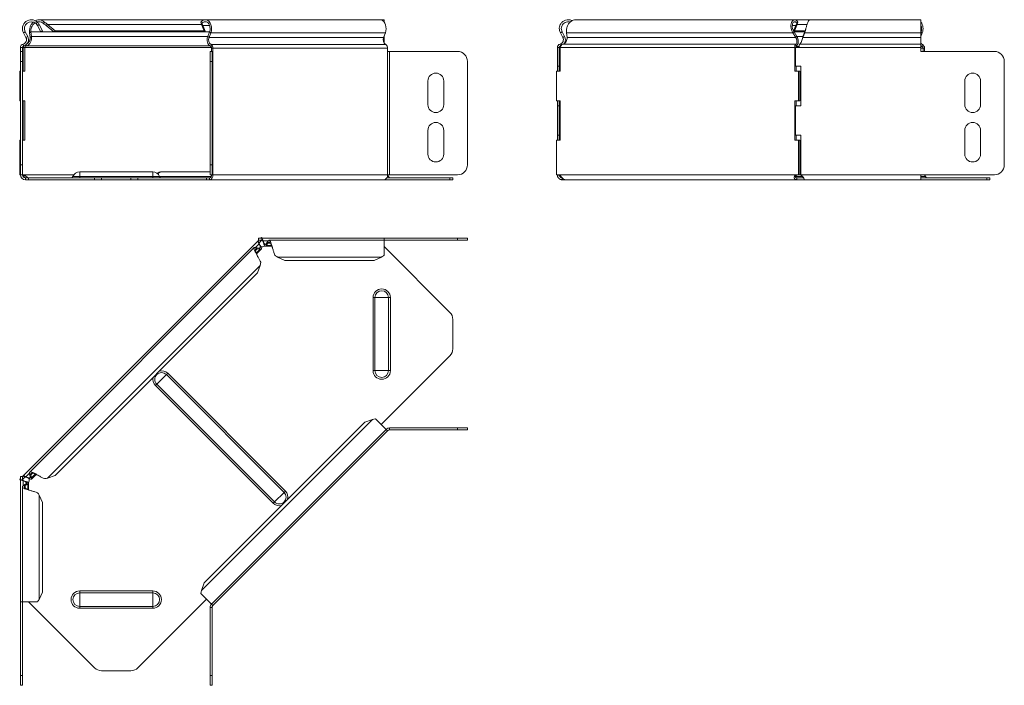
# Model space of a CAD drawing. Header units: millimetres. Extents: x -247 to 1324, y -6335 to 292.
# Tile 9 of 10: x -158 to 341, y -430 to -93. Entities that reach past the tile are written whole.
import ezdxf

# ---------------------------------------------------------------- set-up
doc = ezdxf.new("R2010")
doc.units = ezdxf.units.MM

msp = doc.modelspace()

# ---------------------------------------------------------------- linework, layer by layer
at = {"color": 7, "linetype": 'Continuous', "lineweight": 15}
for p, q in [((-149.52, -94.73), (-148.84, -94.01)), ((-63.87, -92.78), (-148.14, -92.78)), ((-145.76, -94.73), (-145.28, -94.01)), ((-65.57, -94.73), (-66.06, -94.01)), ((24.51, -92.78), (-63.87, -92.78)), ((26.64, -92.78), (24.51, -92.78)), ((26.64, -93.93), (26.64, -92.78)), ((234.53, -92.78), (123.65, -92.78)), ((242.17, -92.78), (234.53, -92.78)), ((235.55, -94.73), (236.04, -94.01)), ((298.42, -92.78), (242.17, -92.78)), ((298.42, -99.4), (298.42, -92.78)), ((-155.89, -99.4), (-154.62, -101.78)), ((-155.01, -98.93), (-153.74, -101.31)), ((-152.78, -99.4), (-152.16, -98.93)), ((-152.48, -101.78), (-152.78, -99.4)), ((-151.86, -101.31), (-152.16, -98.93)), ((-148.84, -95.63), (-147.95, -95.16)), ((-148.84, -95.63), (-147.09, -98.9)), ((-147.95, -95.16), (-146.21, -98.43)), ((-146.21, -98.43), (-147.09, -98.9)), ((-144.36, -95.63), (-143.73, -95.16)), ((-144.36, -95.63), (-140.51, -98.9)), ((-143.73, -95.16), (-139.89, -98.43)), ((-139.89, -98.43), (-140.51, -98.9)), ((-63.75, -98.9), (-140.51, -98.9)), ((-64.38, -98.43), (-139.89, -98.43)), ((-65.14, -95.63), (-65.76, -95.16)), ((-64.38, -98.43), (-65.76, -95.16)), ((-63.75, -98.9), (-65.14, -95.63)), ((-63.75, -98.9), (-64.38, -98.43)), ((-61.68, -98.9), (-63.75, -98.9)), ((-61.69, -98.93), (-62.59, -101.31)), ((-61.07, -99.4), (-61.96, -101.78)), ((26.42, -101.78), (27.32, -99.4)), ((115.89, -99.4), (116.78, -98.93)), ((117.16, -101.78), (115.89, -99.4)), ((118.05, -101.31), (116.78, -98.93)), ((119.01, -99.4), (119.3, -101.78)), ((233.56, -99.4), (234.18, -98.93)), ((235.06, -101.78), (233.56, -99.4)), ((235.12, -95.63), (233.93, -98.43)), ((234.36, -98.43), (234.05, -98.66)), ((234.17, -98.9), (239.58, -98.9)), ((235.68, -101.31), (234.18, -98.93)), ((235.74, -95.16), (234.36, -98.43)), ((234.36, -98.43), (239.76, -98.43)), ((235.12, -95.63), (235.74, -95.16)), ((239.57, -98.93), (238.72, -101.31)), ((239.57, -99.4), (238.72, -101.78)), ((239.57, -99.4), (239.57, -98.93)), ((298.49, -98.93), (298.42, -99.09)), ((298.42, -99.4), (298.42, -101.78)), ((299.11, -99.4), (298.42, -101.22)), ((-152.48, -101.78), (-151.86, -101.31)), ((26.64, -101.31), (26.64, -101.22)), ((26.64, -101.31), (26.64, -104.57)), ((117.16, -101.78), (118.05, -101.31)), ((235.06, -101.78), (235.68, -101.31)), ((238.3, -102.83), (238.3, -102.84)), ((238.72, -101.78), (238.72, -101.31)), ((298.42, -105.09), (298.42, -101.78)), ((-157.42, -106.83), (-157.42, -108.83)), ((-157.42, -108.83), (-156.42, -108.83)), ((-157.42, -113.83), (-157.42, -108.83)), ((-156.42, -106.83), (-156.42, -108.83)), ((-156.42, -108.83), (-156.42, -113.83)), ((-155.27, -106.83), (-155.97, -106.83)), ((-155.97, -118.78), (-155.97, -106.83)), ((-155.27, -118.78), (-155.27, -106.83)), ((-154.46, -106.06), (-154.58, -105.41)), ((-61.42, -108.83), (-60.42, -108.83)), ((-61.42, -113.83), (-61.42, -108.83)), ((-60.69, -107.08), (-60.69, -108.83)), ((-60.42, -108.83), (-60.42, -113.83)), ((-59.98, -108.83), (-60.42, -108.83)), ((-59.98, -107.08), (-59.98, -108.83)), ((28.4, -108.83), (28.4, -107.08)), ((29.46, -108.83), (28.4, -108.83)), ((29.46, -108.83), (63.84, -108.83)), ((114.36, -106.83), (115.36, -106.83)), ((114.36, -106.83), (114.36, -116.28)), ((115.36, -106.83), (115.36, -116.28)), ((115.96, -106.06), (115.71, -105.09)), ((115.81, -106.83), (115.81, -118.78)), ((115.96, -106.06), (116.12, -106)), ((234.59, -118.78), (234.59, -106.83)), ((235.29, -106.83), (234.59, -106.83)), ((234.89, -116.28), (234.89, -106.83)), ((234.89, -106.83), (236.59, -106.83)), ((235.34, -106.06), (235.16, -105.09)), ((298.42, -106.83), (298.42, -105.09)), ((298.42, -106.83), (298.42, -108.83)), ((335.63, -108.83), (298.42, -108.83)), ((299.48, -107.08), (299.48, -108.83)), ((300.19, -107.08), (300.19, -108.83)), ((-157.42, -166.28), (-157.42, -113.83)), ((-156.42, -166.28), (-156.42, -113.83)), ((-61.42, -113.83), (-61.42, -166.28)), ((-60.42, -113.83), (-60.42, -166.28)), ((68.84, -113.83), (68.84, -166.28)), ((68.85, -113.83), (68.85, -166.28)), ((340.63, -166.28), (340.63, -113.83)), ((-157.81, -118.78), (-157.81, -133.78)), ((-157.81, -118.78), (-157.42, -118.78)), ((-156.42, -118.78), (-155.27, -118.78)), ((113.97, -133.78), (113.97, -118.78)), ((115.81, -118.78), (113.97, -118.78)), ((114.36, -116.28), (115.36, -116.28)), ((114.36, -118.78), (114.36, -116.28)), ((115.36, -118.78), (115.36, -116.28)), ((236.43, -118.78), (234.59, -118.78)), ((234.89, -116.28), (237.59, -116.28)), ((235.29, -118.78), (235.29, -116.28)), ((236.43, -118.78), (236.43, -133.78)), ((236.43, -118.78), (237.13, -118.78)), ((237.13, -118.78), (237.13, -133.78)), ((237.59, -116.28), (237.59, -136.28)), ((48.85, -135.78), (48.85, -123.78)), ((56.85, -123.78), (56.85, -135.78)), ((320.63, -135.78), (320.63, -123.78)), ((328.63, -123.78), (328.63, -135.78)), ((-157.81, -133.78), (-157.42, -133.78)), ((-155.27, -133.78), (-156.42, -133.78)), ((-155.97, -153.78), (-155.97, -133.78)), ((-155.27, -153.78), (-155.27, -133.78)), ((113.97, -133.78), (115.81, -133.78)), ((114.36, -136.28), (114.36, -133.78)), ((115.36, -136.28), (115.36, -133.78)), ((115.81, -133.78), (115.81, -153.78)), ((234.59, -133.78), (236.43, -133.78)), ((234.59, -153.78), (234.59, -133.78)), ((235.29, -136.28), (235.29, -133.78)), ((236.43, -133.78), (237.13, -133.78)), ((114.36, -136.28), (115.36, -136.28)), ((114.36, -136.28), (114.36, -151.28)), ((115.36, -136.28), (115.36, -151.28)), ((234.89, -151.28), (234.89, -136.28)), ((237.59, -136.28), (234.89, -136.28)), ((48.85, -160.78), (48.85, -148.78)), ((56.85, -148.78), (56.85, -160.78)), ((320.63, -160.78), (320.63, -148.78)), ((328.63, -148.78), (328.63, -160.78)), ((-157.81, -153.78), (-157.81, -171.28)), ((-157.81, -153.78), (-157.42, -153.78)), ((-156.42, -153.78), (-155.27, -153.78)), ((113.97, -171.28), (113.97, -153.78)), ((115.81, -153.78), (113.97, -153.78)), ((114.36, -151.28), (115.36, -151.28)), ((114.36, -153.78), (114.36, -151.28)), ((115.36, -153.78), (115.36, -151.28)), ((236.43, -153.78), (234.59, -153.78)), ((234.89, -151.28), (237.59, -151.28)), ((235.29, -153.78), (235.29, -151.28)), ((236.43, -153.78), (236.43, -171.28)), ((236.43, -153.78), (237.13, -153.78)), ((237.13, -153.78), (237.13, -171.28)), ((237.59, -151.28), (237.59, -171.28)), ((-157.42, -171.28), (-157.42, -166.28)), ((-156.42, -166.28), (-156.42, -171.28)), ((-61.42, -171.28), (-61.42, -166.28)), ((-60.42, -166.28), (-60.42, -171.28)), ((-157.81, -171.28), (-157.42, -171.28)), ((-156.42, -171.28), (-157.42, -171.28)), ((-156.49, -171.28), (-156.73, -171.28)), ((-156.42, -171.28), (-156.33, -171.28)), ((-153.27, -172.78), (-154.92, -172.78)), ((-153.27, -173.78), (-154.92, -173.78)), ((-153.27, -172.78), (-153.27, -173.78)), ((-119.9, -172.78), (-153.27, -172.78)), ((-119.9, -173.78), (-153.27, -173.78)), ((-90.42, -169.78), (-127.42, -169.78)), ((-119.9, -172.78), (-116.37, -172.78)), ((-116.37, -173.78), (-119.9, -173.78)), ((-116.37, -172.78), (-101.48, -172.78)), ((-116.37, -173.78), (-101.48, -173.78)), ((-101.48, -172.78), (-97.94, -172.78)), ((-97.94, -173.78), (-101.48, -173.78)), ((-63.17, -172.78), (-97.94, -172.78)), ((-63.17, -173.78), (-97.94, -173.78)), ((-61.42, -169.78), (-85.98, -169.78)), ((-63.17, -172.78), (-63.17, -173.78)), ((-61.75, -172.78), (-63.17, -172.78)), ((-61.75, -173.78), (-63.17, -173.78)), ((-61.75, -173.78), (26.64, -173.78)), ((-60.42, -171.28), (-61.42, -171.28)), ((-60.42, -171.28), (-59.98, -171.28)), ((60, -173.78), (26.64, -173.78)), ((60, -172.78), (28.05, -172.78)), ((28.4, -171.28), (29.46, -171.28)), ((28.43, -171.28), (28.9, -172.14)), ((63.84, -171.28), (29.46, -171.28)), ((60, -172.78), (61.46, -172.78)), ((61.46, -173.78), (60, -173.78)), ((61.46, -172.78), (61.46, -173.78)), ((114.75, -171.28), (113.97, -171.28)), ((115.37, -171.37), (114.37, -171.43)), ((116.86, -173.78), (116.86, -172.78)), ((118.38, -173.78), (116.86, -173.78)), ((118.38, -173.78), (235.56, -173.78)), ((235.56, -172.78), (235.56, -173.78)), ((239.04, -172.78), (235.56, -172.78)), ((239.22, -173.78), (235.56, -173.78)), ((236.43, -171.28), (235.65, -171.28)), ((236.05, -171.28), (235.81, -171.28)), ((236.43, -171.28), (237.13, -171.28)), ((237.59, -169.78), (237.13, -169.78)), ((237.59, -171.28), (237.59, -171.43)), ((239.22, -173.78), (298.42, -173.78)), ((298.42, -171.28), (335.63, -171.28)), ((298.42, -173.78), (298.42, -171.28)), ((331.79, -172.78), (298.42, -172.78)), ((331.79, -173.78), (298.42, -173.78)), ((300.22, -171.28), (300.69, -172.14)), ((331.79, -172.78), (333.25, -172.78)), ((333.25, -173.78), (331.79, -173.78)), ((333.25, -172.78), (333.25, -173.78)), ((-36.9, -203.4), (-36.9, -204.4)), ((-35.2, -203.4), (-36.9, -203.4)), ((-35.75, -203.4), (-35.36, -203.01)), ((-35.36, -203.01), (-34.97, -203.4)), ((-35.2, -203.4), (-35.2, -204.4)), ((26.64, -203.4), (-35.2, -203.4)), ((26.64, -204.4), (26.64, -203.4)), ((26.64, -203.4), (63.85, -203.4)), ((63.85, -203.4), (68.85, -203.4)), ((68.85, -203.4), (68.85, -204.4)), ((-37.2, -204.85), (-155.97, -323.62)), ((-39.04, -208.1), (-152.72, -321.78)), ((-38.23, -208.04), (-37.61, -208.66)), ((-38.23, -208.04), (-36.73, -208.34)), ((-37.89, -211.29), (-35.53, -208.93)), ((-37.61, -208.66), (-36.11, -208.96)), ((-37.2, -204.85), (-36.75, -204.4)), ((-37.2, -204.85), (-36.49, -205.55)), ((-35.2, -204.4), (-36.9, -204.4)), ((-36.73, -208.34), (-36.11, -208.96)), ((-36.63, -206.18), (-36.45, -206.36)), ((-36.49, -205.55), (-35.34, -204.4)), ((-35.74, -204.8), (-36.42, -205.52)), ((-34.66, -205), (-34.66, -204.74)), ((-33.5, -207.47), (-30.16, -207.47)), ((-33.07, -206.2), (-32.22, -204.93)), ((-33.07, -207.08), (-32.22, -205.81)), ((-33.07, -206.2), (-33.07, -207.08)), ((-32.22, -204.93), (-32.22, -205.81)), ((26.64, -204.4), (-31.6, -204.4)), ((26.64, -211.98), (26.64, -204.4)), ((26.64, -204.4), (63.85, -204.4)), ((26.64, -207.55), (60, -240.92)), ((68.85, -204.4), (63.85, -204.4)), ((-27.36, -212.87), (-23.66, -214.61)), ((21.64, -214.61), (25.34, -212.87)), ((-37.43, -220.93), (-36.05, -217.09)), ((21.64, -214.61), (-23.66, -214.61)), ((-37.43, -220.93), (-139.89, -323.39)), ((61.46, -259.34), (61.46, -244.45)), ((60, -262.88), (25.22, -297.65)), ((16.94, -296.44), (-64.38, -377.76)), ((20.79, -295.06), (16.94, -296.44)), ((27.7, -300.13), (22.33, -294.76)), ((-60.69, -388.52), (27.7, -300.13)), ((28.4, -300.84), (-59.98, -389.22)), ((28.4, -300.84), (27.7, -300.13)), ((29.46, -299.4), (63.84, -299.4)), ((29.46, -300.4), (63.84, -300.4)), ((63.84, -299.4), (68.84, -299.4)), ((68.84, -300.4), (63.84, -300.4)), ((68.84, -299.4), (68.84, -300.4)), ((-157.42, -323.92), (-157.42, -325.62)), ((-157.42, -323.92), (-156.42, -323.92)), ((-156.42, -324.07), (-155.97, -323.62)), ((-156.42, -323.92), (-156.42, -325.62)), ((-155.27, -324.33), (-155.97, -323.62)), ((-152.78, -322.59), (-152.16, -323.21)), ((-152.48, -324.09), (-152.78, -322.59)), ((-151.86, -324.71), (-152.16, -323.21)), ((-151.89, -325.29), (-149.53, -322.93)), ((-143.73, -324.77), (-139.89, -323.39)), ((-157.81, -325.46), (-157.42, -325.07)), ((-157.81, -325.46), (-157.42, -325.85)), ((-157.42, -325.62), (-157.42, -387.46)), ((-157.42, -325.62), (-156.42, -325.62)), ((-156.42, -325.48), (-155.27, -324.33)), ((-156.08, -326.16), (-155.82, -326.16)), ((-155.89, -328.61), (-154.62, -327.75)), ((-155.89, -328.61), (-155.01, -328.61)), ((-155.01, -328.61), (-153.74, -327.75)), ((-154.46, -324.37), (-154.64, -324.19)), ((-154.62, -327.75), (-153.74, -327.75)), ((-153.35, -330.67), (-153.35, -327.32)), ((-152.48, -324.09), (-151.86, -324.71)), ((-156.42, -329.22), (-156.42, -387.46)), ((-146.21, -337.16), (-147.95, -333.46)), ((-146.21, -337.16), (-146.21, -382.46)), ((-64.38, -377.76), (-65.76, -381.61)), ((-147.95, -386.16), (-146.21, -382.46)), ((-66.06, -383.15), (-60.69, -388.52)), ((-157.42, -387.46), (-156.42, -387.46)), ((-157.42, -424.67), (-157.42, -387.46)), ((-156.42, -387.46), (-148.84, -387.46)), ((-156.42, -424.67), (-156.42, -387.46)), ((-119.9, -420.82), (-153.27, -387.46)), ((-63.17, -386.04), (-97.94, -420.82)), ((-60.9, -388.31), (-59.98, -389.22)), ((-61.42, -390.29), (-61.42, -424.66)), ((-60.42, -390.29), (-60.42, -424.66)), ((-116.37, -422.29), (-101.48, -422.29)), ((-157.42, -429.67), (-157.42, -424.67)), ((-156.42, -424.67), (-156.42, -429.67)), ((-61.42, -429.66), (-61.42, -424.66)), ((-60.42, -424.66), (-60.42, -429.66)), ((-156.42, -429.67), (-157.42, -429.67)), ((-60.42, -429.66), (-61.42, -429.66))]:
    msp.add_line(p, q, dxfattribs=at)
at = {"color": 7, "linetype": 'Continuous', "lineweight": 0}
for p, q in [((-155.89, -99.4), (-155.01, -98.93)), ((-61.69, -98.93), (-152.16, -98.93)), ((-65.76, -95.16), (-143.73, -95.16)), ((-61.69, -95.63), (-65.14, -95.63)), ((-61.07, -99.4), (-61.69, -98.93)), ((27.32, -99.4), (-61.07, -99.4)), ((119.01, -99.4), (233.56, -99.4)), ((233.33, -95.63), (235.12, -95.63)), ((234.18, -98.93), (239.57, -98.93)), ((235.74, -95.16), (240.81, -95.16)), ((239.57, -99.4), (298.42, -99.4)), ((298.42, -98.93), (298.49, -98.93)), ((299.11, -99.4), (298.49, -98.93)), ((-154.62, -101.78), (-153.74, -101.31)), ((-62.59, -101.31), (-151.86, -101.31)), ((-61.96, -101.78), (-62.59, -101.31)), ((26.42, -101.78), (-61.96, -101.78)), ((26.64, -101.31), (26.6, -101.31)), ((119.3, -101.78), (235.06, -101.78)), ((235.68, -101.31), (238.72, -101.31)), ((238.72, -101.78), (298.42, -101.78)), ((-157.42, -106.83), (-156.42, -106.83)), ((-156.08, -105.09), (-155.82, -106.06)), ((-60.72, -106.83), (-155.27, -106.83)), ((-61.55, -106.06), (-154.46, -106.06)), ((-60.9, -105.36), (-61.1, -106.32)), ((27.49, -105.36), (-60.9, -105.36)), ((-59.98, -107.08), (-60.69, -107.08)), ((28.4, -107.08), (-59.98, -107.08)), ((-59.98, -171.28), (-59.98, -108.83)), ((28.4, -171.28), (28.4, -108.83)), ((29.46, -171.28), (29.46, -108.83)), ((115.81, -106.83), (234.59, -106.83)), ((117.15, -105.09), (235.16, -105.09)), ((235.23, -106.32), (236.71, -106.32)), ((236.59, -106.83), (298.42, -106.83)), ((237.13, -105.09), (298.42, -105.09)), ((298.42, -106.32), (299.08, -106.32)), ((298.42, -107.08), (299.48, -107.08)), ((299.28, -105.36), (299.08, -106.32)), ((300.19, -107.08), (299.48, -107.08)), ((-156.42, -113.83), (-157.42, -113.83)), ((-60.42, -113.83), (-61.42, -113.83)), ((-157.42, -166.28), (-156.42, -166.28)), ((-61.42, -166.28), (-60.42, -166.28)), ((-130.39, -171.28), (-156.02, -171.28)), ((-154.92, -173.78), (-154.92, -172.78)), ((-130.86, -172.14), (-127.42, -172.14)), ((-127.42, -169.78), (-127.42, -172.14)), ((-127.42, -172.14), (-127.42, -172.78)), ((-127.42, -172.14), (-90.42, -172.14)), ((-119.9, -173.78), (-119.9, -172.78)), ((-116.37, -172.78), (-116.37, -173.78)), ((-101.48, -173.78), (-101.48, -172.78)), ((-97.94, -172.78), (-97.94, -173.78)), ((-90.42, -169.78), (-90.42, -172.14)), ((-90.42, -172.14), (-90.42, -172.78)), ((-86.99, -172.14), (-90.42, -172.14)), ((-86.99, -172.14), (-60.88, -172.14)), ((-61.75, -173.78), (-61.75, -172.78)), ((28.4, -171.28), (-59.98, -171.28)), ((28.3, -172.14), (28.9, -172.14)), ((60, -173.78), (60, -172.78)), ((115.06, -171.28), (235.34, -171.28)), ((234.88, -172.14), (238.55, -172.14)), ((237.59, -171.28), (298.42, -171.28)), ((298.42, -172.14), (300.69, -172.14)), ((331.79, -173.78), (331.79, -172.78)), ((63.85, -204.4), (63.85, -203.4)), ((-36.63, -206.18), (-38.48, -208.03)), ((-37.61, -208.66), (-38.46, -209.51)), ((-36.11, -208.96), (-38.05, -210.91)), ((-32.05, -204.74), (-34.66, -204.74)), ((-30.31, -207.08), (-33.07, -207.08)), ((-31.01, -205.81), (-32.22, -205.81)), ((25.34, -212.87), (-27.36, -212.87)), ((-36.05, -217.09), (-143.73, -324.77)), ((21.1, -233.4), (22.03, -233.4)), ((21.1, -233.4), (21.1, -270.4)), ((22.03, -233.4), (28.9, -233.4)), ((22.03, -233.4), (22.03, -270.4)), ((28.9, -233.4), (28.9, -270.4)), ((28.9, -233.4), (29.83, -233.4)), ((29.83, -233.4), (29.83, -270.4)), ((-88.41, -277.27), (-83.55, -272.41)), ((-83.55, -272.41), (-82.89, -271.75)), ((-83.55, -272.41), (-23.97, -331.99)), ((-82.89, -271.75), (-23.31, -331.33)), ((21.1, -270.4), (22.03, -270.4)), ((22.03, -270.4), (28.9, -270.4)), ((28.9, -270.4), (29.83, -270.4)), ((-89.07, -277.93), (-88.41, -277.27)), ((-89.07, -277.93), (-29.49, -337.51)), ((-88.41, -277.27), (-28.83, -336.85)), ((20.79, -295.06), (-65.76, -381.61)), ((29.46, -300.4), (29.46, -299.4)), ((63.84, -300.4), (63.84, -299.4)), ((-152.79, -322.34), (-154.64, -324.19)), ((-151.31, -322.36), (-152.16, -323.21)), ((-149.91, -322.77), (-151.86, -324.71)), ((-156.08, -326.16), (-156.08, -328.77)), ((-155.01, -328.61), (-155.01, -329.81)), ((-153.74, -327.75), (-153.74, -330.51)), ((-147.95, -333.46), (-147.95, -386.16)), ((-28.83, -336.85), (-23.97, -331.99)), ((-23.97, -331.99), (-23.31, -331.33)), ((-29.49, -337.51), (-28.83, -336.85)), ((-127.42, -381.92), (-127.42, -382.85)), ((-127.42, -381.92), (-90.42, -381.92)), ((-127.42, -382.85), (-127.42, -389.72)), ((-127.42, -382.85), (-90.42, -382.85)), ((-90.42, -381.92), (-90.42, -382.85)), ((-90.42, -382.85), (-90.42, -389.72)), ((-127.42, -389.72), (-90.42, -389.72)), ((-127.42, -389.72), (-127.42, -390.65)), ((-127.42, -390.65), (-90.42, -390.65)), ((-90.42, -389.72), (-90.42, -390.65)), ((-60.42, -390.29), (-61.42, -390.29)), ((-157.42, -424.67), (-156.42, -424.67)), ((-61.42, -424.66), (-60.42, -424.66))]:
    msp.add_line(p, q, dxfattribs=at)
at = {"color": 7, "linetype": 'Continuous', "lineweight": 15, "flags": 128}
for points in [[(-66.06, -94.01), (-65.46, -93.38), (-64.77, -92.96), (-64.04, -92.79), (-63.29, -92.86), (-62.58, -93.17), (-61.94, -93.7), (-61.41, -94.44), (-61.01, -95.33), (-60.76, -96.32), (-60.69, -97.37), (-60.79, -98.42), (-61.07, -99.4)], [(-65.57, -94.73), (-65.06, -94.21), (-64.47, -93.88), (-63.84, -93.78), (-63.22, -93.91), (-62.63, -94.25), (-62.13, -94.79), (-61.74, -95.5), (-61.49, -96.32), (-61.4, -97.2), (-61.47, -98.09), (-61.69, -98.93)], [(27.32, -99.4), (27.59, -98.42), (27.7, -97.37), (27.62, -96.32), (27.38, -95.33), (26.98, -94.44), (26.45, -93.7), (25.81, -93.17), (25.09, -92.86), (24.51, -92.78)], [(298.42, -105.89), (298.57, -106.02), (299.08, -106.32)]]:
    msp.add_lwpolyline(points, dxfattribs=at)
at = {"color": 7, "linetype": 'Continuous', "lineweight": 15}
for centre, radius, start, end in [((-151.92, -97.28), 4.5, 46.6936, 208.0725), ((-151.92, -97.28), 3.5, 46.6936, 208.0725), ((293.73, -97.29), 5.78, 338.6606, 35.6377), ((294.06, -97.28), 4.72, 339.6007, 22.4715), ((-156.65, -102.86), 2.3, 284.5412, 28.0725), ((-156.65, -102.86), 3.3, 284.5412, 28.0725), ((-58.94, -102.95), 4, 155.8096, 237.3301), ((-59.36, -102.95), 2.86, 155.8096, 237.3301), ((29.03, -102.95), 2.86, 155.8096, 237.3301), ((300.06, -103.65), 1.88, 209.5018, 245.4147), ((-155.62, -106.83), 1.8, 104.5412, 180), ((-155.62, -106.83), 0.8, 104.5412, 180), ((-61.5, -107.02), 0.811, 355.5071, 60.3471), ((-61.8, -106.94), 1.82, 355.5071, 60.3471), ((26.59, -106.94), 1.82, 355.5071, 60.3471), ((63.84, -113.83), 5, 0, 90), ((63.85, -113.83), 5, 0, 90), ((298.68, -107.02), 0.811, 355.5071, 60.3471), ((298.37, -106.94), 1.82, 355.5071, 60.3471), ((335.63, -113.83), 5, 0, 90), ((52.85, -123.78), 4, 0, 180), ((324.63, -123.78), 4, 0, 180), ((52.85, -135.78), 4, 180, 0), ((324.63, -135.78), 4, 180, 0), ((52.85, -148.78), 4, 0, 180), ((324.63, -148.78), 4, 0, 180), ((52.85, -160.78), 4, 180, 0), ((324.63, -160.78), 4, 180, 0), ((63.84, -166.28), 5, 270, 0), ((63.85, -166.28), 5, 270, 0), ((335.63, -166.28), 5, 270, 0), ((-154.92, -171.28), 2.5, 180, 270), ((-154.92, -171.28), 1.5, 180, 270), ((-156.17, -172.52), 1.25, 82.9846, 97.0154), ((-131.79, -171.78), 1, 270, 338.9773), ((-127.42, -173.46), 3.68, 90, 158.9773), ((-90.42, -173.46), 3.68, 21.0227, 90), ((-85.98, -173.46), 3.68, 90, 127.1682), ((-86.06, -171.78), 1, 201.0227, 270), ((-62.19, -171.59), 2.23, 281.4218, 8.0495), ((-62.02, -171.47), 1.34, 281.4218, 8.0495), ((26.19, -171.59), 2.23, 281.4218, 8.0495), ((29.83, -171.78), 1, 201.0227, 270), ((116.86, -171.28), 2.5, 180, 183.3405), ((114.91, -172.52), 1.25, 82.9846, 97.0154), ((235.5, -172.52), 1.25, 82.9846, 97.0154), ((301.62, -171.78), 1, 201.0227, 270), ((-34.99, -205.25), 2.5, 250.2496, 300.9975), ((56.46, -244.45), 5, 0, 45), ((56.46, -259.34), 5, 315, 0), ((29.46, -301.9), 2.5, 90, 135), ((29.46, -301.9), 1.5, 90, 135), ((-155.57, -325.84), 2.5, 328.7893, 18.8567), ((-58.92, -390.29), 2.5, 135, 180), ((-58.92, -390.29), 1.5, 135, 180), ((-116.37, -417.29), 5, 225, 270), ((-101.48, -417.29), 5, 270, 315)]:
    msp.add_arc(centre, radius, start, end, dxfattribs=at)
at = {"color": 7, "linetype": 'Continuous', "lineweight": 0}
for centre, radius, start, end in [((-85.86, -172.09), 2.32, 92.9558, 147.8373), ((25.46, -233.4), 4.37, 0, 180), ((25.46, -233.4), 3.43, 0, 180), ((-85.98, -274.84), 4.37, 164.772, 225), ((-85.98, -274.84), 3.43, 45, 225), ((-85.98, -274.84), 4.37, 45, 105.228), ((25.46, -270.4), 4.37, 180, 0), ((25.46, -270.4), 3.43, 180, 0), ((-26.4, -334.42), 3.43, 225, 45), ((-26.4, -334.42), 4.37, 344.772, 45), ((-26.4, -334.42), 4.37, 225, 285.228), ((-127.42, -386.29), 4.37, 90, 270), ((-127.42, -386.29), 3.43, 90, 270), ((-90.42, -386.29), 4.37, 270, 90), ((-90.42, -386.29), 3.43, 270, 90)]:
    msp.add_arc(centre, radius, start, end, dxfattribs=at)
at = {"color": 7, "linetype": 'Continuous', "lineweight": 15}
for points, knots in [([(-152.78, -99.4), (-152.82, -98.91), (-152.89, -97.92), (-152.51, -96.31), (-151.85, -94.9), (-151.18, -94.25), (-150.89, -93.96)], [0, 0, 0, 0, 0.2647825, 0.5295649, 0.7943474, 1, 1, 1, 1]), ([(-152.16, -98.93), (-152.16, -98.55), (-152.17, -97.78), (-151.81, -96.51), (-151.16, -95.39), (-150.53, -94.65), (-150.1, -94.44), (-150.04, -94.41)], [0, 0, 0, 0, 0.240268, 0.480537, 0.720805, 0.961074, 1, 1, 1, 1]), ([(-149.95, -93.32), (-149.75, -93.19), (-149.13, -92.81), (-147.92, -92.71), (-146.49, -93.03), (-145.68, -93.68), (-145.28, -94.01)], [0, 0, 0, 0, 0.134412, 0.422942, 0.711471, 1, 1, 1, 1]), ([(-148.83, -93.9), (-148.54, -93.84), (-147.86, -93.71), (-146.77, -93.99), (-146.1, -94.48), (-145.76, -94.73)], [0, 0, 0, 0, 0.270688, 0.635344, 1, 1, 1, 1]), ([(115.89, -99.4), (115.69, -98.91), (115.29, -97.92), (115.38, -96.3), (115.99, -94.82), (117.07, -93.63), (118.51, -92.88), (120.09, -92.72), (121.28, -92.89), (121.79, -93.24), (121.87, -93.3)], [0, 0, 0, 0, 0.139254, 0.278508, 0.417762, 0.557016, 0.69627, 0.835524, 0.974778, 1, 1, 1, 1]), ([(116.78, -98.93), (116.62, -98.54), (116.31, -97.78), (116.38, -96.52), (116.85, -95.36), (117.7, -94.44), (118.8, -93.88), (119.93, -93.7), (120.61, -93.9), (120.89, -93.98)], [0, 0, 0, 0, 0.149172, 0.298344, 0.447516, 0.596688, 0.74586, 0.895032, 1, 1, 1, 1]), ([(123.66, -92.81), (123.25, -92.84), (122.36, -92.9), (121.1, -93.64), (120.01, -94.81), (119.27, -96.3), (118.89, -97.92), (118.97, -98.91), (119.01, -99.4)], [0, 0, 0, 0, 0.145898, 0.316718, 0.487539, 0.658359, 0.82918, 1, 1, 1, 1]), ([(233.56, -99.4), (233.28, -98.93), (233.06, -98.42), (232.74, -97.38), (232.65, -96.84), (232.6, -95.81), (232.64, -95.31), (232.83, -94.42), (232.99, -94.03), (233.37, -93.38), (233.6, -93.14), (234.11, -92.83), (234.38, -92.76), (234.91, -92.81), (235.18, -92.93), (235.66, -93.35), (235.87, -93.64), (236.04, -94.01)], [0, 0, 0, 0, 0.125, 0.125, 0.25, 0.25, 0.375, 0.375, 0.5, 0.5, 0.625, 0.625, 0.75, 0.75, 0.875, 0.875, 1, 1, 1, 1]), ([(234.18, -98.93), (233.94, -98.56), (233.74, -98.17), (233.46, -97.35), (233.36, -96.94), (233.28, -96.13), (233.28, -95.75), (233.39, -95.06), (233.48, -94.75), (233.73, -94.25), (233.89, -94.06), (234.24, -93.82), (234.42, -93.76), (234.79, -93.81), (234.98, -93.9), (235.3, -94.22), (235.44, -94.45), (235.55, -94.73)], [0, 0, 0, 0, 0.125, 0.125, 0.25, 0.25, 0.375, 0.375, 0.5, 0.5, 0.625, 0.625, 0.75, 0.75, 0.875, 0.875, 1, 1, 1, 1]), ([(242.17, -92.81), (242.05, -92.84), (241.77, -92.9), (241.35, -93.64), (240.9, -94.81), (240.46, -96.3), (240.02, -97.92), (239.72, -98.91), (239.57, -99.4)], [0, 0, 0, 0, 0.145898, 0.316718, 0.487539, 0.658359, 0.82918, 1, 1, 1, 1]), ([(240.17, -97.34), (240.12, -97.48), (239.92, -98.03), (239.72, -98.55), (239.57, -98.93)], [0, 0, 0, 0, 0.254958, 1, 1, 1, 1]), ([(-154.46, -106.06), (-154.03, -105.93), (-153.61, -105.7), (-152.89, -105.05), (-152.58, -104.64), (-152.11, -103.73), (-151.95, -103.23), (-151.79, -102.24), (-151.79, -101.75), (-151.86, -101.31)], [0, 0, 0, 0, 0.25, 0.25, 0.5, 0.5, 0.75, 0.75, 1, 1, 1, 1]), ([(-154.12, -104.88), (-153.98, -104.8), (-153.69, -104.62), (-153.31, -104.25), (-152.98, -103.79), (-152.73, -103.29), (-152.56, -102.77), (-152.47, -102.25), (-152.48, -101.94), (-152.48, -101.78)], [0, 0, 0, 0, 0.133466, 0.277889, 0.422311, 0.566733, 0.711155, 0.855578, 1, 1, 1, 1]), ([(115.71, -105.09), (116.05, -105), (116.36, -104.84), (116.89, -104.39), (117.1, -104.1), (117.38, -103.47), (117.45, -103.12), (117.42, -102.43), (117.33, -102.09), (117.16, -101.78)], [0, 0, 0, 0, 0.25, 0.25, 0.5, 0.5, 0.75, 0.75, 1, 1, 1, 1]), ([(119.3, -101.78), (119.32, -102.09), (119.3, -102.43), (119.13, -103.12), (118.99, -103.47), (118.6, -104.1), (118.36, -104.39), (117.8, -104.84), (117.48, -105), (117.15, -105.09)], [0, 0, 0, 0, 0.25, 0.25, 0.5, 0.5, 0.75, 0.75, 1, 1, 1, 1]), ([(117.81, -104.79), (117.93, -104.59), (118.19, -104.19), (118.4, -103.48), (118.46, -102.74), (118.35, -101.99), (118.15, -101.54), (118.05, -101.31)], [0, 0, 0, 0, 0.188989, 0.391742, 0.594494, 0.797247, 1, 1, 1, 1]), ([(235.16, -105.09), (235.3, -105), (235.43, -104.84), (235.62, -104.39), (235.67, -104.1), (235.68, -103.47), (235.63, -103.12), (235.43, -102.43), (235.27, -102.09), (235.06, -101.78)], [0, 0, 0, 0, 0.25, 0.25, 0.5, 0.5, 0.75, 0.75, 1, 1, 1, 1]), ([(235.34, -106.06), (235.58, -105.93), (235.81, -105.7), (236.16, -105.05), (236.28, -104.64), (236.37, -103.73), (236.34, -103.23), (236.13, -102.24), (235.94, -101.75), (235.68, -101.31)], [0, 0, 0, 0, 0.25, 0.25, 0.5, 0.5, 0.75, 0.75, 1, 1, 1, 1]), ([(238.72, -101.78), (238.59, -102.09), (238.46, -102.43), (238.19, -103.12), (238.06, -103.47), (237.79, -104.1), (237.66, -104.39), (237.39, -104.84), (237.26, -105), (237.13, -105.09)], [0, 0, 0, 0, 0.25, 0.25, 0.5, 0.5, 0.75, 0.75, 1, 1, 1, 1]), ([(238.72, -101.31), (238.65, -101.54), (238.52, -101.99), (238.38, -102.52), (238.31, -102.8), (238.3, -102.83)], [0, 0, 0, 0, 0.471133, 0.942267, 1, 1, 1, 1]), ([(-155.97, -106.83), (-155.93, -106.63), (-155.87, -106.32), (-155.71, -106.06), (-155.66, -105.97)], [0, 0, 0, 0, 0.653958, 1, 1, 1, 1]), ([(-155.27, -106.83), (-155.2, -106.66), (-155.1, -106.48), (-154.82, -106.2), (-154.65, -106.1), (-154.46, -106.06)], [0, 0, 0, 0, 0.5, 0.5, 1, 1, 1, 1]), ([(114.36, -106.83), (114.36, -106.44), (114.5, -106.04), (114.98, -105.42), (115.33, -105.19), (115.71, -105.09)], [0, 0, 0, 0, 0.5, 0.5, 1, 1, 1, 1]), ([(115.36, -106.83), (115.36, -106.66), (115.42, -106.48), (115.64, -106.2), (115.79, -106.1), (115.96, -106.06)], [0, 0, 0, 0, 0.5, 0.5, 1, 1, 1, 1]), ([(117.15, -105.09), (116.81, -105.19), (116.51, -105.42), (116.04, -106.04), (115.88, -106.44), (115.81, -106.83)], [0, 0, 0, 0, 0.5, 0.5, 1, 1, 1, 1]), ([(234.59, -106.83), (234.52, -106.44), (234.56, -106.04), (234.77, -105.42), (234.95, -105.19), (235.16, -105.09)], [0, 0, 0, 0, 0.5, 0.5, 1, 1, 1, 1]), ([(235.29, -106.83), (235.23, -106.66), (235.21, -106.48), (235.23, -106.2), (235.28, -106.1), (235.34, -106.06)], [0, 0, 0, 0, 0.5, 0.5, 1, 1, 1, 1]), ([(237.13, -105.09), (237.04, -105.19), (236.95, -105.42), (236.77, -106.04), (236.68, -106.44), (236.59, -106.83)], [0, 0, 0, 0, 0.5, 0.5, 1, 1, 1, 1]), ([(-154.94, -172.81), (-154.99, -172.76), (-155.19, -172.56), (-155.51, -172.17), (-155.9, -171.74), (-156.22, -171.47), (-156.43, -171.4), (-156.49, -171.38)], [0, 0, 0, 0, 0.088899, 0.370289, 0.630401, 0.88453, 1, 1, 1, 1]), ([(-153.41, -172.78), (-153.49, -172.78), (-153.58, -172.76), (-153.77, -172.68), (-153.86, -172.62), (-154.04, -172.49), (-154.13, -172.42), (-154.27, -172.31), (-154.31, -172.27), (-154.38, -172.21), (-154.4, -172.19), (-154.44, -172.16), (-154.45, -172.15), (-154.47, -172.13), (-154.47, -172.13), (-154.48, -172.12), (-154.48, -172.12), (-154.49, -172.12), (-154.49, -172.11), (-154.49, -172.11), (-154.49, -172.11), (-154.62, -172.01), (-154.74, -171.9), (-154.97, -171.72), (-155.09, -171.63), (-155.33, -171.49), (-155.46, -171.43), (-155.73, -171.34), (-155.87, -171.3), (-156.02, -171.28)], [0, 0, 0, 0, 0.125, 0.125, 0.25, 0.25, 0.375, 0.375, 0.4375, 0.4375, 0.46875, 0.46875, 0.484375, 0.484375, 0.492188, 0.492188, 0.496094, 0.496094, 0.498047, 0.498047, 0.5, 0.5, 0.625, 0.625, 0.75, 0.75, 0.875, 0.875, 1, 1, 1, 1]), ([(116.86, -173.78), (116.81, -173.78), (116.71, -173.78), (116.55, -173.76), (116.4, -173.74), (116.26, -173.71), (116.12, -173.67), (115.98, -173.62), (115.85, -173.57), (115.73, -173.51), (115.61, -173.44), (115.5, -173.38), (115.39, -173.3), (115.29, -173.23), (115.2, -173.15), (115.12, -173.07), (115.03, -172.98), (114.96, -172.9), (114.89, -172.82), (114.83, -172.73), (114.73, -172.59), (114.61, -172.38), (114.5, -172.12), (114.43, -171.87), (114.39, -171.63), (114.37, -171.5), (114.37, -171.43)], [0, 0, 0, 0, 0.036, 0.07123, 0.105706, 0.139446, 0.172469, 0.204795, 0.236446, 0.267444, 0.297814, 0.327581, 0.356773, 0.38542, 0.413551, 0.4412, 0.468401, 0.495189, 0.521604, 0.547683, 0.573467, 0.652024, 0.732615, 0.816667, 0.905438, 1, 1, 1, 1]), ([(115.06, -171.28), (115.12, -171.3), (115.23, -171.35), (115.4, -171.42), (115.55, -171.5), (115.68, -171.58), (115.79, -171.67), (115.92, -171.77), (116.05, -171.91), (116.2, -172.08), (116.36, -172.27), (116.53, -172.46), (116.7, -172.67), (116.89, -172.87), (117.07, -173.05), (117.25, -173.23), (117.44, -173.38), (117.63, -173.52), (117.82, -173.63), (118.02, -173.71), (118.2, -173.77), (118.32, -173.78), (118.38, -173.78)], [0, 0, 0, 0, 0.0527, 0.100681, 0.144042, 0.182914, 0.217484, 0.248014, 0.29495, 0.343138, 0.393022, 0.445004, 0.499439, 0.552547, 0.605579, 0.65885, 0.712671, 0.767342, 0.82315, 0.880366, 0.939239, 1, 1, 1, 1]), ([(116.86, -172.78), (116.6, -172.78), (116.36, -172.71), (116.06, -172.55), (115.97, -172.49), (115.82, -172.36), (115.75, -172.29), (115.67, -172.19), (115.64, -172.15), (115.61, -172.11), (115.61, -172.1), (115.59, -172.08), (115.59, -172.07), (115.57, -172.04), (115.56, -172.02), (115.51, -171.93), (115.47, -171.85), (115.4, -171.63), (115.37, -171.49), (115.37, -171.37)], [0, 0, 0, 0, 0.25, 0.25, 0.375, 0.375, 0.5, 0.5, 0.5625, 0.5625, 0.578125, 0.578125, 0.59375, 0.59375, 0.625, 0.625, 0.75, 0.75, 1, 1, 1, 1]), ([(235.56, -173.78), (235.51, -173.78), (235.43, -173.78), (235.31, -173.76), (235.2, -173.74), (235.09, -173.71), (234.99, -173.67), (234.9, -173.62), (234.81, -173.57), (234.73, -173.51), (234.65, -173.45), (234.59, -173.38), (234.53, -173.31), (234.47, -173.23), (234.43, -173.15), (234.39, -173.08), (234.35, -172.99), (234.33, -172.91), (234.31, -172.83), (234.29, -172.75), (234.28, -172.59), (234.3, -172.38), (234.37, -172.1), (234.5, -171.85), (234.66, -171.64), (234.87, -171.48), (235.09, -171.35), (235.26, -171.3), (235.34, -171.28)], [0, 0, 0, 0, 0.031769, 0.062831, 0.0932, 0.122891, 0.151919, 0.180302, 0.208059, 0.235209, 0.261772, 0.287771, 0.31323, 0.338175, 0.362632, 0.386629, 0.410198, 0.433371, 0.45618, 0.478661, 0.500851, 0.578177, 0.651322, 0.721475, 0.789977, 0.858273, 0.92782, 1, 1, 1, 1]), ([(235.56, -172.78), (235.43, -172.78), (235.31, -172.76), (235.12, -172.68), (235.05, -172.62), (234.93, -172.49), (234.89, -172.42), (234.87, -172.31), (234.86, -172.27), (234.86, -172.21), (234.86, -172.19), (234.87, -172.16), (234.87, -172.15), (234.87, -172.13), (234.87, -172.13), (234.87, -172.12), (234.88, -172.12), (234.88, -172.12), (234.88, -172.11), (234.88, -172.11), (234.88, -172.11), (234.9, -172.01), (234.95, -171.9), (235.09, -171.72), (235.18, -171.63), (235.38, -171.49), (235.5, -171.43), (235.76, -171.34), (235.9, -171.3), (236.05, -171.28)], [0, 0, 0, 0, 0.125, 0.125, 0.25, 0.25, 0.375, 0.375, 0.4375, 0.4375, 0.46875, 0.46875, 0.484375, 0.484375, 0.492188, 0.492188, 0.496094, 0.496094, 0.498047, 0.498047, 0.5, 0.5, 0.625, 0.625, 0.75, 0.75, 0.875, 0.875, 1, 1, 1, 1]), ([(237.59, -171.43), (237.66, -171.47), (237.81, -171.56), (238.01, -171.7), (238.19, -171.82), (238.35, -171.94), (238.47, -172.06), (238.6, -172.19), (238.73, -172.34), (238.85, -172.53), (238.97, -172.72), (239.07, -172.92), (239.15, -173.1), (239.21, -173.25), (239.25, -173.39), (239.28, -173.52), (239.28, -173.63), (239.28, -173.71), (239.26, -173.77), (239.23, -173.78), (239.22, -173.78)], [0, 0, 0, 0, 0.060779, 0.116021, 0.165803, 0.210232, 0.249456, 0.283693, 0.336739, 0.391737, 0.449105, 0.50921, 0.572372, 0.623932, 0.678241, 0.735597, 0.796253, 0.860423, 0.928288, 1, 1, 1, 1]), ([(-35.2, -203.4), (-35.11, -203.4), (-35.02, -203.53), (-34.84, -204.02), (-34.75, -204.36), (-34.66, -204.74)], [0, 0, 0, 0, 0.5, 0.5, 1, 1, 1, 1]), ([(-35.75, -215.54), (-35.92, -215.16), (-36.13, -214.74), (-36.61, -213.85), (-36.87, -213.37), (-37.41, -212.42), (-37.68, -211.94), (-38.19, -211.01), (-38.42, -210.57), (-38.8, -209.77), (-38.95, -209.41), (-39.15, -208.8), (-39.19, -208.55), (-39.13, -208.18), (-39.04, -208.06), (-38.73, -207.96), (-38.51, -207.97), (-38.23, -208.04)], [0, 0, 0, 0, 0.125, 0.125, 0.25, 0.25, 0.375, 0.375, 0.5, 0.5, 0.625, 0.625, 0.75, 0.75, 0.875, 0.875, 1, 1, 1, 1]), ([(-37.24, -212.73), (-37.4, -212.38), (-37.76, -211.63), (-38.21, -210.57), (-38.5, -209.66), (-38.52, -209.01), (-38.25, -208.65), (-37.82, -208.66), (-37.61, -208.66)], [0, 0, 0, 0, 0.151643, 0.321315, 0.490986, 0.660657, 0.830329, 1, 1, 1, 1]), ([(-36.63, -206.18), (-36.84, -205.85), (-37.02, -205.54), (-37.23, -205.07), (-37.26, -204.91), (-37.2, -204.85)], [0, 0, 0, 0, 0.5, 0.5, 1, 1, 1, 1]), ([(-36.73, -208.34), (-36.52, -208.36), (-36.36, -208.33), (-36.15, -208.16), (-36.11, -208.02), (-36.12, -207.63), (-36.17, -207.39), (-36.36, -206.83), (-36.49, -206.51), (-36.63, -206.18)], [0, 0, 0, 0, 0.25, 0.25, 0.5, 0.5, 0.75, 0.75, 1, 1, 1, 1]), ([(-36.45, -206.36), (-36.51, -206.17), (-36.55, -206), (-36.58, -205.72), (-36.56, -205.62), (-36.49, -205.55)], [0, 0, 0, 0, 0.5, 0.5, 1, 1, 1, 1]), ([(-36.11, -208.96), (-35.85, -209.03), (-35.66, -209.03), (-35.44, -208.87), (-35.42, -208.71), (-35.51, -208.24), (-35.63, -207.93), (-35.98, -207.21), (-36.21, -206.79), (-36.45, -206.36)], [0, 0, 0, 0, 0.25, 0.25, 0.5, 0.5, 0.75, 0.75, 1, 1, 1, 1]), ([(-35.2, -204.4), (-35.11, -204.4), (-35.02, -204.46), (-34.84, -204.67), (-34.75, -204.83), (-34.66, -205)], [0, 0, 0, 0, 0.5, 0.5, 1, 1, 1, 1]), ([(-34.66, -204.74), (-34.53, -205.08), (-34.4, -205.4), (-34.13, -205.92), (-34, -206.13), (-33.73, -206.41), (-33.6, -206.48), (-33.33, -206.45), (-33.2, -206.36), (-33.07, -206.2)], [0, 0, 0, 0, 0.25, 0.25, 0.5, 0.5, 0.75, 0.75, 1, 1, 1, 1]), ([(-34.66, -205), (-34.53, -205.48), (-34.4, -205.93), (-34.13, -206.69), (-34, -206.99), (-33.73, -207.39), (-33.6, -207.48), (-33.33, -207.45), (-33.2, -207.31), (-33.07, -207.08)], [0, 0, 0, 0, 0.25, 0.25, 0.5, 0.5, 0.75, 0.75, 1, 1, 1, 1]), ([(-32.22, -204.93), (-32.07, -204.68), (-31.92, -204.51), (-31.62, -204.37), (-31.48, -204.39), (-31.18, -204.61), (-31.03, -204.82), (-30.74, -205.38), (-30.59, -205.75), (-30.29, -206.58), (-30.14, -207.06), (-29.85, -208.07), (-29.7, -208.6), (-29.4, -209.66), (-29.25, -210.18), (-28.96, -211.15), (-28.81, -211.6), (-28.66, -211.98)], [0, 0, 0, 0, 0.125, 0.125, 0.25, 0.25, 0.375, 0.375, 0.5, 0.5, 0.625, 0.625, 0.75, 0.75, 0.875, 0.875, 1, 1, 1, 1]), ([(-32.22, -205.81), (-32.07, -205.65), (-31.77, -205.34), (-31.33, -205.41), (-30.88, -205.88), (-30.44, -206.73), (-30.01, -207.8), (-29.73, -208.58), (-29.6, -208.95)], [0, 0, 0, 0, 0.169713, 0.339426, 0.509139, 0.678852, 0.848565, 1, 1, 1, 1]), ([(-155.97, -323.62), (-155.91, -323.56), (-155.75, -323.59), (-155.28, -323.8), (-154.97, -323.98), (-154.64, -324.19)], [0, 0, 0, 0, 0.5, 0.5, 1, 1, 1, 1]), ([(-152.78, -322.59), (-152.85, -322.31), (-152.86, -322.09), (-152.76, -321.78), (-152.64, -321.69), (-152.27, -321.64), (-152.02, -321.67), (-151.41, -321.87), (-151.05, -322.02), (-150.25, -322.4), (-149.81, -322.63), (-148.88, -323.14), (-148.4, -323.41), (-147.45, -323.95), (-146.97, -324.21), (-146.08, -324.69), (-145.66, -324.9), (-145.28, -325.07)], [0, 0, 0, 0, 0.125, 0.125, 0.25, 0.25, 0.375, 0.375, 0.5, 0.5, 0.625, 0.625, 0.75, 0.75, 0.875, 0.875, 1, 1, 1, 1]), ([(-152.16, -323.21), (-152.16, -323), (-152.17, -322.57), (-151.81, -322.3), (-151.16, -322.32), (-150.25, -322.61), (-149.2, -323.06), (-148.47, -323.4), (-148.13, -323.56)], [0, 0, 0, 0, 0.170787, 0.341574, 0.512361, 0.683147, 0.853934, 1, 1, 1, 1]), ([(-156.08, -326.16), (-156.46, -326.07), (-156.81, -325.98), (-157.29, -325.8), (-157.42, -325.71), (-157.42, -325.62)], [0, 0, 0, 0, 0.5, 0.5, 1, 1, 1, 1]), ([(-148.84, -332.16), (-149.22, -332.01), (-149.67, -331.86), (-150.64, -331.57), (-151.16, -331.42), (-152.22, -331.12), (-152.75, -330.97), (-153.76, -330.68), (-154.24, -330.53), (-155.08, -330.23), (-155.44, -330.09), (-156, -329.79), (-156.21, -329.64), (-156.43, -329.35), (-156.45, -329.2), (-156.31, -328.9), (-156.14, -328.75), (-155.89, -328.61)], [0, 0, 0, 0, 0.125, 0.125, 0.25, 0.25, 0.375, 0.375, 0.5, 0.5, 0.625, 0.625, 0.75, 0.75, 0.875, 0.875, 1, 1, 1, 1]), ([(-155.82, -326.16), (-155.99, -326.07), (-156.15, -325.98), (-156.36, -325.8), (-156.42, -325.71), (-156.42, -325.62)], [0, 0, 0, 0, 0.5, 0.5, 1, 1, 1, 1]), ([(-154.62, -327.75), (-154.46, -327.62), (-154.37, -327.49), (-154.34, -327.22), (-154.41, -327.09), (-154.69, -326.82), (-154.9, -326.69), (-155.43, -326.42), (-155.74, -326.29), (-156.08, -326.16)], [0, 0, 0, 0, 0.25, 0.25, 0.5, 0.5, 0.75, 0.75, 1, 1, 1, 1]), ([(-155.19, -324.3), (-155.2, -324.3), (-155.48, -324.5), (-155.75, -324.8), (-156.02, -325.08)], [0, 0, 0, 0, 0.0228372, 1, 1, 1, 1]), ([(-153.74, -327.75), (-153.51, -327.62), (-153.37, -327.49), (-153.34, -327.22), (-153.43, -327.09), (-153.83, -326.82), (-154.13, -326.69), (-154.89, -326.42), (-155.34, -326.29), (-155.82, -326.16)], [0, 0, 0, 0, 0.25, 0.25, 0.5, 0.5, 0.75, 0.75, 1, 1, 1, 1]), ([(-151.92, -331.21), (-152.27, -331.08), (-153.04, -330.8), (-154.09, -330.38), (-154.94, -329.94), (-155.41, -329.49), (-155.48, -329.05), (-155.17, -328.75), (-155.01, -328.61)], [0, 0, 0, 0, 0.146066, 0.316853, 0.487639, 0.658426, 0.829213, 1, 1, 1, 1]), ([(-155.27, -324.33), (-155.2, -324.26), (-155.1, -324.24), (-154.82, -324.27), (-154.65, -324.31), (-154.46, -324.37)], [0, 0, 0, 0, 0.5, 0.5, 1, 1, 1, 1]), ([(-154.64, -324.19), (-154.31, -324.33), (-153.99, -324.46), (-153.43, -324.65), (-153.19, -324.7), (-152.8, -324.71), (-152.66, -324.67), (-152.49, -324.46), (-152.46, -324.3), (-152.48, -324.09)], [0, 0, 0, 0, 0.25, 0.25, 0.5, 0.5, 0.75, 0.75, 1, 1, 1, 1]), ([(-154.46, -324.37), (-154.03, -324.62), (-153.61, -324.84), (-152.89, -325.19), (-152.58, -325.31), (-152.11, -325.4), (-151.95, -325.38), (-151.79, -325.16), (-151.79, -324.97), (-151.86, -324.71)], [0, 0, 0, 0, 0.25, 0.25, 0.5, 0.5, 0.75, 0.75, 1, 1, 1, 1])]:
    msp.add_open_spline(points, degree=3, knots=knots, dxfattribs=at)
for points in [[(-148.84, -94.01), (-148.48, -94.34), (-148.18, -94.73), (-147.95, -95.16)], [(-145.28, -94.01), (-144.72, -94.34), (-144.2, -94.73), (-143.73, -95.16)], [(-65.76, -95.16), (-65.91, -94.73), (-66, -94.34), (-66.06, -94.01)], [(236.04, -94.01), (235.98, -94.34), (235.89, -94.73), (235.74, -95.16)], [(-149.52, -94.73), (-149.25, -94.99), (-149.01, -95.3), (-148.84, -95.63)], [(-145.76, -94.73), (-145.26, -94.99), (-144.79, -95.3), (-144.36, -95.63)], [(-65.14, -95.63), (-65.32, -95.3), (-65.46, -94.99), (-65.57, -94.73)], [(235.55, -94.73), (235.44, -94.99), (235.3, -95.3), (235.12, -95.63)], [(-28.66, -211.98), (-28.23, -212.34), (-27.8, -212.64), (-27.36, -212.87)], [(25.34, -212.87), (25.77, -212.64), (26.2, -212.34), (26.64, -211.98)], [(-36.05, -217.09), (-35.9, -216.62), (-35.81, -216.1), (-35.75, -215.54)], [(22.33, -294.76), (21.78, -294.82), (21.26, -294.91), (20.79, -295.06)], [(-145.28, -325.07), (-144.72, -325.01), (-144.2, -324.92), (-143.73, -324.77)], [(-147.95, -333.46), (-148.18, -333.02), (-148.48, -332.59), (-148.84, -332.16)], [(-65.76, -381.61), (-65.91, -382.08), (-66, -382.6), (-66.06, -383.15)], [(-148.84, -387.46), (-148.48, -387.02), (-148.18, -386.59), (-147.95, -386.16)]]:
    msp.add_open_spline(points, degree=3, dxfattribs=at)

doc.saveas('drawing.dxf')
